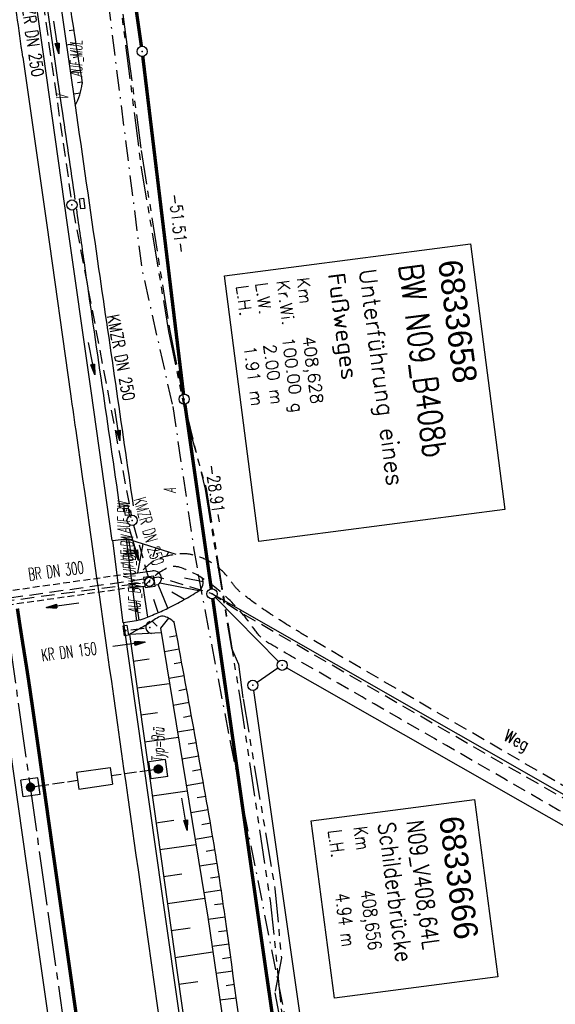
# Model space of a CAD drawing. Extents: x 446224 to 446791, y 446199 to 447379.
# Tile 21 of 113: x 446538 to 446617, y 446515 to 446660. Entities that reach past the tile are written whole.
import ezdxf
from ezdxf.enums import TextEntityAlignment as Align

# ---------------------------------------------------------------- set-up
doc = ezdxf.new("R2010")
doc.units = 0
doc.header["$LTSCALE"] = 2
doc.header["$MEASUREMENT"] = 0
for name, pattern in [('ACHSE', [5.5, 4, -0.5, 0.5, -0.5]), ('AUSGEZOGEN', [0]), ('BAB-FM2', [2.6, 1.5, -0.5, 0.1, -0.5]), ('GESTRICH-X2', [1.5, 1, -0.5]), ('GESTRICHELT', [0.75, 0.5, -0.25]), ('PHANTOMX2', [5, 2.5, -0.5, 0.5, -0.5, 0.5, -0.5])]:
    doc.linetypes.add(name, pattern=pattern)
doc.layers.get('0').update_dxf_attribs({"linetype": 'AUSGEZOGEN'})
for name, color, linetype in [('201-ABSTAND', 8, 'AUSGEZOGEN'), ('201-GRENZL', 8, 'AUSGEZOGEN'), ('201-GRENZL-BAB', 7, 'AUSGEZOGEN'), ('201-GRENZP-BAB', 7, 'AUSGEZOGEN'), ('201GRENZP', 8, 'AUSGEZOGEN'), ('ACHSETOP', 250, 'ACHSE'), ('ANMERKUNG', 7, 'CONTINUOUS'), ('BAB_FM', 5, 'BAB-FM2'), ('BAUWOTOP', 250, 'AUSGEZOGEN'), ('BAUWUTOP', 250, 'GESTRICHELT'), ('BOESCHG', 250, 'AUSGEZOGEN'), ('BW-SCHRIFT', 250, 'AUSGEZOGEN'), ('DURCHL', 200, 'GESTRICH-X2'), ('FBRTOP', 250, 'AUSGEZOGEN'), ('GRABEN', 250, 'AUSGEZOGEN'), ('KANAL', 7, 'GESTRICH-X2'), ('Lichtwellenleiter COLT', 46, 'PHANTOMX2'), ('Lichtwellenleiter GLH', 46, 'PHANTOMX2'), ('MULDE', 250, 'AUSGEZOGEN'), ('PFEIL', 7, 'CONTINUOUS'), ('PFEILTOP', 200, 'AUSGEZOGEN'), ('SB', 1, 'CONTINUOUS'), ('SCHSYMBOL', 200, 'AUSGEZOGEN'), ('STROMLTG', 4, 'AUSGEZOGEN'), ('TEXTO', 4, 'CONTINUOUS'), ('WEG', 250, 'GESTRICH-X2')]:
    doc.layers.add(name, color=color, linetype=linetype)
doc.styles.add('ROMANS', font='romans.shx', dxfattribs={"width": 0.8})
doc.styles.add('UNIR-O', font='unir_o.shx', dxfattribs={"height": 2.5})

# ---------------------------------------------------------------- blocks, each defined once
blk = doc.blocks.new('*X19')
at = {"color": 0}
for p, q in [((31.62, 172.34), (32.3, 173.02)), ((31.62, 172.4), (32.24, 173.02)), ((31.62, 172.48), (32.16, 173.02)), ((31.63, 172.56), (32.08, 173.01)), ((31.64, 172.28), (32.36, 173)), ((31.65, 172.22), (32.42, 172.99)), ((31.67, 172.17), (32.47, 172.97)), ((31.67, 172.67), (31.97, 172.97)), ((31.7, 172.13), (32.51, 172.94)), ((31.72, 172.08), (32.56, 172.92)), ((31.75, 172.04), (32.6, 172.89)), ((31.79, 172.01), (32.63, 172.85)), ((31.82, 171.97), (32.67, 172.82)), ((31.86, 171.94), (32.7, 172.78)), ((31.9, 171.91), (32.73, 172.74)), ((31.95, 171.89), (32.75, 172.69)), ((32, 171.86), (32.78, 172.64)), ((32.05, 171.85), (32.79, 172.59)), ((32.11, 171.83), (32.81, 172.53)), ((32.17, 171.82), (32.82, 172.47)), ((32.24, 171.82), (32.82, 172.4)), ((32.32, 171.83), (32.81, 172.32)), ((32.41, 171.86), (32.79, 172.23)), ((32.56, 171.93), (32.71, 172.09)), ((31.62, 153.45), (32.19, 154.02)), ((31.62, 153.38), (32.26, 154.02)), ((31.63, 153.53), (32.11, 154.01)), ((31.63, 153.32), (32.32, 154.01)), ((31.64, 153.26), (32.38, 154)), ((31.66, 153.63), (32.01, 153.98)), ((31.66, 153.21), (32.43, 153.98)), ((31.68, 153.16), (32.48, 153.96)), ((31.7, 153.11), (32.53, 153.94)), ((31.73, 153.07), (32.57, 153.91)), ((31.75, 153.79), (31.85, 153.89)), ((31.76, 153.03), (32.61, 153.88)), ((31.8, 153), (32.65, 153.84)), ((31.83, 152.96), (32.68, 153.81)), ((31.87, 152.93), (32.71, 153.77)), ((31.92, 152.9), (32.74, 153.72)), ((31.96, 152.88), (32.76, 153.68)), ((32.01, 152.86), (32.78, 153.63)), ((32.07, 152.84), (32.8, 153.57)), ((32.13, 152.83), (32.81, 153.51)), ((32.19, 152.82), (32.82, 153.45)), ((32.26, 152.82), (32.82, 153.38)), ((32.34, 152.84), (32.8, 153.3)), ((32.45, 152.87), (32.77, 153.19))]:
    blk.add_line(p, q, dxfattribs=at)
blk = doc.blocks.new('SCHILDBR')
for p, q in [((-1.25, 19), (-1.25, 21.5)), ((-1.25, 21.5), (1.25, 21.5)), ((1.25, 19), (1.25, 21.5)), ((-1.25, 19), (1.25, 19)), ((0, 17.5), (0, 19.65)), ((0, 15.25), (0, 17)), ((0, 13.25), (0, 14.75)), ((1.25, 13.25), (-1.25, 13.25)), ((-1.25, 13.25), (-1.25, 8.25)), ((1.25, 13.25), (1.25, 8.25)), ((1.25, 8.25), (-1.25, 8.25)), ((0, 6.75), (0, 8.25)), ((0, 4.5), (0, 6.25)), ((0, 1.85), (0, 4)), ((-1.25, 2.5), (1.25, 2.5)), ((-1.25, 0), (-1.25, 2.5)), ((1.25, 0), (1.25, 2.5)), ((-1.25, 0), (1.25, 0))]:
    blk.add_line(p, q)
for centre in [(0, 20.25), (0, 1.25)]:
    blk.add_circle(centre, 0.6)
blk.add_blockref('*X19', (-32.22, -152.17))
blk = doc.blocks.new('30')
at = {"color": 0}
for p, q in [((-0.75, -0.29), (-0.75, 0.29)), ((-0.75, 0.29), (0.75, 0.29)), ((0.75, 0.29), (0.75, -0.29)), ((0.75, -0.29), (-0.75, -0.29))]:
    blk.add_line(p, q, dxfattribs=at)
blk.add_point((0, 0), dxfattribs=at)
blk = doc.blocks.new('40')
at = {"color": 0}
blk.add_arc((0.02, 0.31), 0.91, 192.5363, 347.4637, dxfattribs=at)
blk.add_point((0, 0), dxfattribs=at)
blk = doc.blocks.new('20')
blk.add_lwpolyline([(-0.75, -0.75), (0.75, -0.75), (0.75, 0.75), (-0.75, 0.75)], close=True)
blk.add_circle((0, 0), 0.676)
blk.add_point((0, 0))
blk = doc.blocks.new('GST')
at = {"color": 0}
blk.add_circle((0, 0), 0.75, dxfattribs=at)
blk.add_point((0, 0), dxfattribs=at)
blk = doc.blocks.new('10')
blk.add_blockref('GST', (0, 0))
blk = doc.blocks.new('13')
blk.add_lwpolyline([(0.76, 1.22), (-0.75, 1.22), (-0.75, 1.8), (0.76, 1.8)], close=True)
at = {"rotation": 180}
blk.add_blockref('GST', (0, 0), dxfattribs=at)
blk = doc.blocks.new('PFEIL2')
at = {"color": 0}
for p, q in [((0.88, 0), (-2.4, -0.01)), ((0.88, -0.27), (0.88, 0.28)), ((0.88, 0.28), (2.43, 0.01)), ((0.91, 0.27), (0.88, 0.26)), ((0.97, 0.26), (0.88, 0.25)), ((1.02, 0.25), (0.88, 0.23)), ((1.07, 0.24), (0.88, 0.21)), ((1.13, 0.23), (0.88, 0.19)), ((1.18, 0.22), (0.88, 0.17)), ((1.24, 0.21), (0.88, 0.15)), ((1.29, 0.21), (0.88, 0.14)), ((1.34, 0.2), (0.88, 0.12)), ((1.4, 0.19), (0.88, 0.1)), ((1.45, 0.18), (0.88, 0.08)), ((1.51, 0.17), (0.88, 0.06)), ((1.56, 0.16), (0.88, 0.04)), ((1.61, 0.15), (0.88, 0.02)), ((1.67, 0.14), (0.88, 0.01)), ((1.72, 0.13), (0.88, -0.01)), ((1.78, 0.12), (0.88, -0.03)), ((1.83, 0.11), (0.88, -0.05)), ((1.88, 0.1), (0.88, -0.07)), ((1.94, 0.09), (0.88, -0.09)), ((2.05, 0.08), (0.88, -0.12)), ((1.99, 0.08), (0.88, -0.11)), ((2.1, 0.07), (0.88, -0.14)), ((2.15, 0.06), (0.88, -0.16)), ((2.21, 0.05), (0.88, -0.18)), ((2.26, 0.04), (0.88, -0.2)), ((2.32, 0.03), (0.88, -0.22)), ((2.37, 0.02), (0.88, -0.23)), ((2.42, 0.01), (0.88, -0.25)), ((2.43, 0.01), (0.88, -0.27))]:
    blk.add_line(p, q, dxfattribs=at)

msp = doc.modelspace()

# ---------------------------------------------------------------- linework, layer by layer
at = {"layer": '201-GRENZL'}
for p, q in [((446566.57, 446575.33), (446575.83, 446565.89)), ((446566.69, 446575.49), (446665.66, 446519.06)), ((446575.74, 446564.93), (446572.66, 446562.82)), ((446676.98, 446507.97), (446577.01, 446564.98)), ((446572.15, 446561.66), (446580.89, 446500.53))]:
    msp.add_line(p, q, dxfattribs=at)
at = {"layer": '201-GRENZL-BAB', "const_width": 0.5, "flags": 128}
for points in [[(446542.13, 446751.66), (446555.65, 446656.36)], [(446555.85, 446654.88), (446561.85, 446605.22)], [(446562.05, 446603.74), (446565.93, 446576.6)], [(446566.15, 446575.12), (446589.2, 446414.21)]]:
    msp.add_lwpolyline(points, dxfattribs=at)
at = {"layer": 'ACHSETOP'}
for p, q in [((446531.36, 446603.32), (446541.89, 446529.06)), ((446541.89, 446529.06), (446552.41, 446454.8))]:
    msp.add_line(p, q, dxfattribs=at)
at = {"layer": 'BAB_FM'}
for p, q in [((446560.28, 446603.4), (446563.33, 446582.62)), ((446563.33, 446582.62), (446564, 446578.68)), ((446564, 446578.68), (446568.7, 446554.09)), ((446568.7, 446554.09), (446578.49, 446504.98))]:
    msp.add_line(p, q, dxfattribs=at)
at = {"layer": 'BAB_FM', "flags": 128}
msp.add_lwpolyline([(446480.79, 447302.55), (446478.15, 447289.43), (446476.49, 447271.89), (446476.53, 447247.9), (446484.51, 447175.57), (446483.9, 447156.33), (446485.1, 447147.91), (446492.37, 447098.44), (446506.72, 446999.46), (446514.63, 446950.07), (446522.15, 446900.63), (446529.74, 446851.2), (446535.6, 446801.53), (446540.64, 446745.55), (446545.8, 446702.01), (446555.7, 446623.64), (446560.33, 446603.07)], dxfattribs=at)
at = {"layer": 'BAUWOTOP'}
for p, q in [((446551.43, 446583.7), (446553.39, 446583.93)), ((446552.97, 446571.59), (446551.43, 446583.7)), ((446553.39, 446583.93), (446554.92, 446571.86)), ((446554.92, 446571.86), (446552.97, 446571.59))]:
    msp.add_line(p, q, dxfattribs=at)
at = {"layer": 'BAUWUTOP', "flags": 128}
for points in [[(446554.04, 446578.8), (446516.27, 446573.45)], [(446516.55, 446571.47), (446554.29, 446576.82)]]:
    msp.add_lwpolyline(points, dxfattribs=at)
at = {"layer": 'BOESCHG'}
for p, q in [((446545, 446658.69), (446545.68, 446658.79)), ((446545.67, 446658.83), (446545.67, 446658.83)), ((446545.68, 446658.79), (446545.68, 446658.79)), ((446544.6, 446656.6), (446545.99, 446656.82)), ((446545.98, 446656.86), (446545.98, 446656.86)), ((446545.99, 446656.82), (446545.99, 446656.82)), ((446545.6, 446654.73), (446546.31, 446654.84)), ((446546.3, 446654.88), (446546.3, 446654.88)), ((446546.3, 446654.84), (446546.31, 446654.84)), ((446545.18, 446652.63), (446546.63, 446652.87)), ((446546.62, 446652.91), (446546.62, 446652.91)), ((446546.92, 446651.08), (446546.26, 446650.97)), ((446546.94, 446650.94), (446546.94, 446650.94)), ((446546.67, 446649.48), (446545.65, 446649.35)), ((446553.76, 446583.84), (446554.15, 446581.48)), ((446555.85, 446583.19), (446555.08, 446578.94)), ((446557.76, 446582.6), (446557.35, 446581.31)), ((446559.64, 446582.01), (446559.36, 446581.39)), ((446559.67, 446582), (446559.67, 446582)), ((446564.73, 446577.64), (446561.99, 446578.16)), ((446556.58, 446572.44), (446555.92, 446576.97)), ((446559.53, 446573.74), (446558.13, 446577.22)), ((446564.09, 446576.28), (446558.35, 446577.43)), ((446558.14, 446573.1), (446557.47, 446575.02)), ((446561.98, 446575.02), (446560.14, 446576.1)), ((446555.31, 446571.97), (446554.94, 446574.71)), ((446559.65, 446572.26), (446558.46, 446570.82)), ((446557.23, 446571.82), (446557.95, 446571.08)), ((446553.88, 446569.93), (446558.57, 446570.15)), ((446553.88, 446569.93), (446569.66, 446458.1)), ((446560.87, 446569.69), (446559.79, 446569.49)), ((446554.02, 446568.95), (446554.02, 446568.95)), ((446561.23, 446567.73), (446559.03, 446567.32)), ((446554.44, 446565.97), (446556.79, 446566.3)), ((446554.58, 446564.99), (446554.58, 446564.99)), ((446561.59, 446565.76), (446560.47, 446565.55)), ((446561.95, 446563.79), (446559.68, 446563.38)), ((446555, 446562.01), (446559.79, 446562.68)), ((446555.14, 446561.03), (446555.14, 446561.03)), ((446562.31, 446561.82), (446561.16, 446561.61)), ((446562.67, 446559.86), (446560.33, 446559.43)), ((446555.56, 446558.05), (446558, 446558.39)), ((446563.02, 446557.89), (446561.84, 446557.67)), ((446555.7, 446557.07), (446555.7, 446557.07)), ((446556.12, 446554.08), (446561.09, 446554.79)), ((446563.38, 446555.92), (446560.97, 446555.49)), ((446563.73, 446553.95), (446562.51, 446553.73)), ((446556.26, 446553.11), (446556.26, 446553.11)), ((446564.08, 446551.98), (446561.62, 446551.54)), ((446556.81, 446549.15), (446556.82, 446549.15)), ((446564.43, 446550.01), (446563.19, 446549.79)), ((446564.78, 446548.04), (446562.26, 446547.6)), ((446557.24, 446546.16), (446562.38, 446546.89)), ((446565.12, 446546.07), (446563.86, 446545.85)), ((446557.37, 446545.18), (446557.37, 446545.19)), ((446565.47, 446544.1), (446562.91, 446543.66)), ((446557.79, 446542.2), (446560.41, 446542.57)), ((446565.81, 446542.13), (446564.52, 446541.91)), ((446557.93, 446541.22), (446557.93, 446541.22)), ((446558.35, 446538.24), (446563.67, 446538.99)), ((446566.15, 446540.16), (446563.56, 446539.72)), ((446566.48, 446538.19), (446565.18, 446537.97)), ((446558.49, 446537.26), (446558.49, 446537.26)), ((446566.81, 446536.22), (446564.2, 446535.8)), ((446558.91, 446534.28), (446561.62, 446534.66)), ((446559.05, 446533.3), (446559.05, 446533.3)), ((446567.12, 446534.24), (446565.82, 446534.04)), ((446567.42, 446532.26), (446564.84, 446531.88)), ((446559.47, 446530.32), (446564.97, 446531.1)), ((446567.71, 446530.28), (446566.43, 446530.1)), ((446559.61, 446529.34), (446559.61, 446529.34)), ((446567.98, 446528.3), (446565.48, 446527.96)), ((446568.05, 446527.87), (446568.04, 446527.87)), ((446560.03, 446526.36), (446562.81, 446526.75)), ((446568.26, 446526.32), (446567.01, 446526.15)), ((446560.17, 446525.38), (446560.17, 446525.38)), ((446568.53, 446524.34), (446566.06, 446524)), ((446560.59, 446522.4), (446566.17, 446523.19)), ((446560.73, 446521.42), (446560.73, 446521.42)), ((446568.8, 446522.36), (446567.57, 446522.19)), ((446569.08, 446520.38), (446566.63, 446520.04)), ((446561.15, 446518.44), (446563.95, 446518.83)), ((446561.29, 446517.46), (446561.29, 446517.46)), ((446569.35, 446518.4), (446568.14, 446518.23)), ((446569.62, 446516.42), (446567.21, 446516.08))]:
    msp.add_line(p, q, dxfattribs=at)
at = {"layer": 'BOESCHG', "flags": 128}
for points in [[(446503.28, 446979.96, 0.003719), (446506.73, 446954.88, 0.0064), (446509.03, 446940.35, 0.000505), (446513.15, 446916.45, -0.002169), (446514.09, 446910.89, -0.003232), (446516.91, 446893.04, -0.003453), (446519.33, 446876.3, -0.012573), (446522.47, 446848.13, 0.010866), (446526, 446815.52, 0.000539), (446528.66, 446795.26, 0.00089), (446530.31, 446783.01, 0.002609), (446534.49, 446753.41, -0.003347), (446537.72, 446730.32, -0.002531), (446538.59, 446723.52, -0.00106), (446540.56, 446707.26, -0.007087), (446541.64, 446696.89, 0.002565), (446544.36, 446668.21, 0.012146), (446544.89, 446663.94, 0.003958), (446546.95, 446650.9)], [(446558.13, 446577.22, 0.116812), (446558.47, 446577.61, 0.116812), (446558.6, 446578.1, 0.225776), (446558.2, 446578.97, 0.225776), (446557.28, 446579.22)]]:
    msp.add_lwpolyline(points, format="xyb", dxfattribs=at)
for points in [[(446553.94, 446583.79), (446553.39, 446583.93)], [(446554.04, 446578.8), (446557.28, 446579.22)], [(446555.53, 446572.03), (446554.92, 446571.86)]]:
    msp.add_lwpolyline(points, dxfattribs=at)
at = {"layer": 'BOESCHG'}
for points in [[(446560.77, 446581.65), (446553.94, 446583.79)], [(446554.3, 446576.79), (446556.09, 446576.99)], [(446557.77, 446577.18), (446558.13, 446577.22)]]:
    msp.add_lwpolyline(points, dxfattribs=at)
for points in [[(446555.53, 446572.03, 0.011784), (446557.55, 446572.84, 0.011784), (446559.53, 446573.74, 0.01415), (446561.85, 446574.95, 0.01415), (446564.09, 446576.28)], [(446560.5, 446571.66, 0.110153), (446559.08, 446572.5, 0.209622), (446558.19, 446572.42, 0.021335), (446557.31, 446571.87, -0.01615), (446556.15, 446571.14, -0.009645), (446555.09, 446570.55, -0.008558), (446553.88, 446569.93)]]:
    msp.add_lwpolyline(points, format="xyb", dxfattribs=at)
for centre, radius, start, end in [((446538.86, 446651.76), 8.13, 329.8249, 353.9287), ((446563.23, 446577.52), 1.51, 305.108, 25.6818), ((444211.28, 446133.87), 2389.66, 9.79765, 10.55638), ((446210.85, 446479.17), 360.49, 7.8441, 9.7977), ((406397.54, 440994.2), 40549.85, 7.764243, 7.844101)]:
    msp.add_arc(centre, radius, start, end, dxfattribs=at)
at = {"layer": 'BW-SCHRIFT'}
for points in [[(446604.05, 446627.34), (446609.14, 446588.24), (446572.95, 446583.53), (446567.86, 446622.62)], [(446604.68, 446545.59), (446608.08, 446519.52), (446584.04, 446516.39), (446580.64, 446542.45)]]:
    msp.add_lwpolyline(points, close=True, dxfattribs=at)
at = {"layer": 'DURCHL'}
for p, q in [((446514.12, 446571.94), (446556.09, 446577.5)), ((446554.09, 446570.56), (446556.16, 446570.81))]:
    msp.add_line(p, q, dxfattribs=at)
at = {"layer": 'FBRTOP'}
for p, q in [((446538.21, 446654.79), (446541.72, 446630.04)), ((446541.72, 446630.04), (446545.23, 446605.28)), ((446533.44, 446573.18), (446538.77, 446535.91)), ((446553.04, 446571.54), (446558.72, 446531.45)), ((446538.77, 446535.91), (446545.75, 446486.56)), ((446555.75, 446531.02), (446566.28, 446456.77)), ((446558.72, 446531.45), (446569.25, 446457.19))]:
    msp.add_line(p, q, dxfattribs=at)
msp.add_lwpolyline([(446489.74, 447041.42), (446498.1, 446977.14), (446504.56, 446927.56), (446514.24, 446853.19), (446517.47, 446828.4), (446519.55, 446812.43), (446520.7, 446803.63), (446523.97, 446778.88), (446527.31, 446754.15), (446530.7, 446729.42), (446534.17, 446704.7), (446534.82, 446700.08), (446537.67, 446679.96), (446541.18, 446655.21), (446544.69, 446630.46), (446548.2, 446605.7), (446551.32, 446583.69)], dxfattribs=at)
at = {"layer": 'FBRTOP', "const_width": 0.5}
msp.add_lwpolyline([(446537.41, 446573.68, 0.003777), (446538.42, 446567.16, -0.004178), (446539.33, 446561.27, -0.000617), (446540.33, 446554.3, -0.000791), (446541.1, 446548.86, -0.000102), (446541.32, 446547.27, 0.000184), (446541.45, 446546.4, 0.000817), (446543.18, 446534.17, -0.000446), (446546.37, 446511.79, -0.000111), (446546.73, 446509.26, 0.000006), (446553.25, 446463.01, 0.000305), (446555.62, 446446.33, 0.000154), (446560.33, 446413.32)], format="xyb", dxfattribs=at)
at = {"layer": 'FBRTOP'}
for centre, radius, start, end in [((309690.4, 427260.69), 138215.24, 8.0662528, 8.0714344), ((868084.45, 506345.9), 425751.41, 188.0662529, 188.0670892), ((52085047.38, 7765613.83), 52154604.69, 188.067118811, 188.067194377)]:
    msp.add_arc(centre, radius, start, end, dxfattribs=at)
at = {"layer": 'GRABEN'}
for p, q in [((446558.46, 446570.82), (446565.43, 446528.29)), ((446565.43, 446528.29), (446575.57, 446458.85))]:
    msp.add_line(p, q, dxfattribs=at)
at = {"layer": 'KANAL'}
for p, q in [((446538.59, 446680.72), (446545.34, 446633.78)), ((446545.59, 446632.31), (446554.16, 446587.41)), ((446554.5, 446585.94), (446556.63, 446578.34)), ((446514.12, 446571.94), (446556.09, 446577.5)), ((446554.09, 446570.56), (446556.16, 446570.81))]:
    msp.add_line(p, q, dxfattribs=at)
at = {"layer": 'Lichtwellenleiter COLT'}
for p, q in [((446543.2, 446735.91), (446555.59, 446638.73)), ((446555.59, 446638.73), (446559.65, 446614.43)), ((446559.65, 446614.43), (446562.29, 446601.52)), ((446562.29, 446601.52), (446565.17, 446591.34)), ((446565.17, 446591.34), (446570.07, 446560.93)), ((446570.07, 446560.93), (446574.6, 446530.74)), ((446574.6, 446530.74), (446577.64, 446501.22))]:
    msp.add_line(p, q, dxfattribs=at)
at = {"layer": 'Lichtwellenleiter GLH'}
for p, q in [((446552.93, 446661.09), (446553.58, 446656.25)), ((446553.58, 446656.25), (446555.62, 446641.04)), ((446555.62, 446641.04), (446559.81, 446614.51)), ((446559.81, 446614.51), (446561.17, 446608)), ((446561.17, 446608), (446562.06, 446603.43)), ((446562.06, 446603.43), (446565.02, 446591.25)), ((446565.02, 446591.25), (446568.89, 446567.87)), ((446568.89, 446567.87), (446569.95, 446565.5)), ((446569.95, 446565.5), (446570.61, 446560.42)), ((446570.61, 446560.42), (446575.28, 446532.53)), ((446575.28, 446532.53), (446576.25, 446522.33)), ((446576.25, 446522.33), (446575.29, 446517.2)), ((446575.29, 446517.2), (446576.57, 446510.33))]:
    msp.add_line(p, q, dxfattribs=at)
at = {"layer": 'MULDE'}
msp.add_lwpolyline([(446539.09, 446680.79), (446543.91, 446647.38)], dxfattribs=at)
for points in [[(446540.97, 446681.77, 0.000398), (446540.98, 446681.72), (446545.89, 446647.67)], [(446543.91, 446647.38, 0.000115), (446545.87, 446633.86, 0.000123)], [(446546.08, 446632.4, 0.000067), (446547.22, 446624.5, 0.000123), (446552.46, 446588.49, 0.000123)]]:
    msp.add_lwpolyline(points, format="xyb", dxfattribs=at)
at = {"layer": 'MULDE', "flags": 128}
msp.add_lwpolyline([(446545.89, 446647.67, 0.000194), (446549.2, 446624.79, 0.000123), (446554.44, 446588.78, 0.000123)], format="xyb", dxfattribs=at)
at = {"layer": 'STROMLTG', "linetype": 'GESTRICH-X2', "flags": 128}
msp.add_lwpolyline([(446661.03, 446521.24), (446610.03, 446550.18), (446569.74, 446573.4), (446566.04, 446575.86), (446558.15, 446578.29), (446510.26, 446571.58), (446483.45, 446567.98), (446480.78, 446567.46), (446472.14, 446566.61), (446460.94, 446565.79), (446460.26, 446566.78), (446459.23, 446575.15), (446456.63, 446598.93), (446451.98, 446627.65), (446449.06, 446644.37), (446446.96, 446656.02), (446440.23, 446691.73), (446433.76, 446726.35), (446427.04, 446775.04), (446420.76, 446829.11), (446414.95, 446875.45), (446409.84, 446918.77), (446409.69, 446934.86), (446410.24, 446956.86), (446411.11, 446965.53), (446409.52, 446986.47), (446406.77, 447010.16), (446400.59, 447053.59), (446394.87, 447095.83), (446392.25, 447109.82), (446389.12, 447133.3), (446387.73, 447145.05)], dxfattribs=at)
at = {"layer": 'WEG', "flags": 128}
for points in [[(446660.94, 446523.41, -0.002143), (446635.2, 446537.62, -0.004278), (446622.4, 446544.91, -0.000401), (446579.95, 446569.6, -0.006319), (446577.28, 446571.2, -0.013484), (446573.12, 446573.92, -0.018846), (446570.28, 446576.06, -0.076405), (446569.01, 446577.45, 0.059182), (446567.45, 446579.3, 0.065211), (446565.54, 446580.67, 0.060733), (446563.19, 446581.57, 0.083789), (446561.37, 446581.72, 0.053801), (446558.58, 446581.17, 0.079159), (446557.16, 446580.47, 0.05866), (446555.58, 446579.04)], [(446658.89, 446519.85, 0.00022), (446629.22, 446537.01, 0.000302), (446607.64, 446549.46, 0.000407), (446579.26, 446565.78, -0.002353), (446574.37, 446568.62, -0.110381), (446572.43, 446570.43, 0.049847), (446568.69, 446574.86, 0.046379), (446564.61, 446578.16, 0.067443), (446561.35, 446579.73, 0.199582), (446559.3, 446579.57, 0.101936), (446556.24, 446577.12)]]:
    msp.add_lwpolyline(points, format="xyb", dxfattribs=at)

# ---------------------------------------------------------------- block references
at = {"layer": '201-GRENZP-BAB', "rotation": 277.4163262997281}
for p in [(446555.76, 446655.62), (446561.94, 446604.48), (446566.04, 446575.86)]:
    msp.add_blockref('GST', p, dxfattribs=at)
at = {"layer": '201GRENZP', "rotation": 277.4163262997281}
for p in [(446576.36, 446565.35), (446572.04, 446562.4)]:
    msp.add_blockref('GST', p, dxfattribs=at)
at = {"layer": 'PFEIL'}
for p, rotation in [((446543.13, 446657.68), 278.1699999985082), ((446548.32, 446610.46), 280.7921999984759), ((446554.57, 446583.1), 285.6910000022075), ((446544.06, 446574.18), 187.5618999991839), ((446553.81, 446568.42), 7.280400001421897)]:
    msp.add_blockref('PFEIL2', p, dxfattribs=dict(at, rotation=rotation))
at = {"layer": 'PFEILTOP'}
for p, rotation in [((446552.11, 446600.74), 278.6267639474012), ((446562, 446543.44), 279.188638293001)]:
    msp.add_blockref('PFEIL2', p, dxfattribs=dict(at, rotation=rotation))
at = {"layer": 'SB', "rotation": 98.06711635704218}
msp.add_blockref('SCHILDBR', (446559.38, 446550.24), dxfattribs=at)
at = {"layer": 'SCHSYMBOL', "rotation": 278.0671}
for name, p in [('13', (446545.44, 446633.03)), ('30', (446553.48, 446588.14)), ('10', (446554.28, 446586.66)), ('20', (446556.83, 446577.61)), ('30', (446553.35, 446570.46)), ('40', (446556.89, 446570.91))]:
    msp.add_blockref(name, p, dxfattribs=at)

# ---------------------------------------------------------------- texts
at = {"layer": '201-ABSTAND', "char_height": 1.8, "attachment_point": 5, "style": 'ROMANS'}
for s, insert, rotation in [('-51.51-', (446561.12, 446630.32), 276.8913), ('-28.91-', (446566.61, 446590.54), 278.1516)]:
    msp.add_mtext(s, dxfattribs=dict(at, insert=insert, rotation=rotation))
at = {"layer": 'ANMERKUNG', "style": 'ROMANS', "oblique": 7, "width": 0.5}
for s, p in [('AUF_MUL', (446546.95, 446651.9)), ('V', (446544.9, 446648.53)), ('A', (446560.73, 446590.69)), ('AUF_BW', (446553.94, 446584.79)), ('AUF_BW', (446554.43, 446579.85)), ('AUF_BW', (446554.76, 446577.84)), ('AUF_BW', (446555.53, 446573.03)), ('Typ=Brü', (446559, 446551.19))]:
    msp.add_text(s, height=1.8, rotation=90, dxfattribs=at).set_placement(p)
at = {"layer": 'BW-SCHRIFT', "style": 'ROMANS'}
for s, height, rotation, width, p in [('BW N09_B408b', 3.5, 277.3775, 0.8, (446593.5, 446624.15)), ('Schilderbrücke', 2.5, 277.4331, 0.85, (446590.46, 446542.09)), ('N09_V408,64L', 2.5, 277.4331, 0.8, (446594.65, 446542.4)), ('L.H.', 2, 277.4331, 0.8, (446583.1, 446541.02)), ('Km', 2, 277.4331, 0.8, (446586.86, 446541.51)), ('4.94 m', 2, 277.4331, 0.8, (446584.15, 446531.71)), ('408,656', 2, 277.4331, 0.8, (446587.91, 446532.2))]:
    msp.add_text(s, height=height, rotation=rotation, dxfattribs=dict(at, width=width)).set_placement(p)
at = {"layer": 'BW-SCHRIFT'}
for s, height, rotation, style, p in [('6833658', 3.5, 277.3775, 'UNIR-O', (446599.29, 446624.74)), ('Fußweges', 2.5, 277.3775, 'ROMANS', (446583.08, 446622.88)), ('Unterführung eines', 2.5, 277.3775, 'ROMANS', (446587.68, 446623.49)), ('L.W.   2.00 m', 1.8, 277.3775, 'ROMANS', (446572.42, 446621.51)), ('Kr.Wi.', 1.8, 277.3775, 'ROMANS', (446575.56, 446621.83)), ('Km', 1.8, 277.3775, 'ROMANS', (446578.51, 446622.27)), ('L.H.   1.91 m', 1.8, 277.3775, 'ROMANS', (446569.56, 446621.12)), ('100.00 g', 1.8, 277.4, 'ROMANS', (446576.34, 446613.48)), ('408,628', 1.8, 277.4, 'ROMANS', (446579.37, 446613.62)), ('6833666', 3.5, 277.4331, 'UNIR-O', (446599.45, 446542.93))]:
    msp.add_text(s, height=height, rotation=rotation, dxfattribs=dict(at, style=style)).set_placement(p)
at = {"layer": 'TEXTO', "style": 'ROMANS'}
for s, rotation, width, p in [('KMZR DN 250', 278.17, 0.75, (446538.65, 446658.14)), ('KMZR DN 250', 280.7922, 0.75, (446551.79, 446610.42)), ('KMZR DN 250', 285.691, 0.6, (446555.9, 446584.82)), ('BR DN 300', 7.5619, 0.6, (446543.19, 446578.34)), ('KR DN 150', 7.2804, 0.6, (446545.11, 446566.44))]:
    msp.add_text(s, height=1.8, rotation=rotation, dxfattribs=dict(at, width=width)).set_placement(p, align=Align.CENTER)
at = {"layer": 'WEG', "style": 'ROMANS', "width": 0.8}
msp.add_text('Weg', height=1.8, rotation=333.6687, dxfattribs=at).set_placement((446608.78, 446554.39))

doc.saveas('drawing.dxf')
